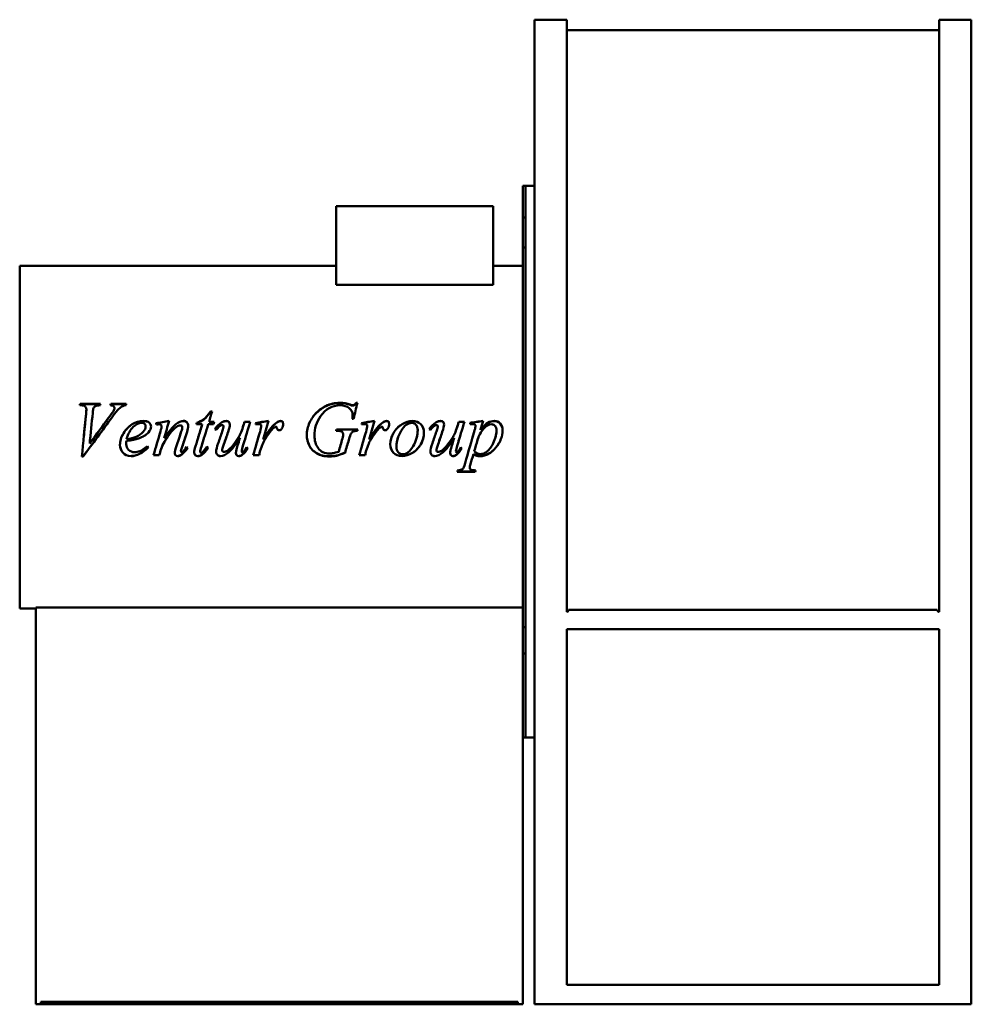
# Model space of a CAD drawing. Header units: millimetres. Extents: x 471 to 1209, y 212 to 976.
import ezdxf

# ---------------------------------------------------------------- set-up
doc = ezdxf.new("R2010")
doc.units = ezdxf.units.MM
doc.header["$LTSCALE"] = 4
doc.layers.add('Widoczne (ISO)', color=7, linetype='Continuous', lineweight=50)

msp = doc.modelspace()

# ---------------------------------------------------------------- linework, layer by layer
at = {"layer": 'Widoczne (ISO)'}
for p, q in [((870.25, 976), (895.25, 976)), ((870.25, 976), (870.25, 212)), ((895.25, 516.5), (895.25, 976)), ((1209.25, 976), (1184.25, 976)), ((1184.25, 976), (1184.25, 516.5)), ((1209.25, 976), (1209.25, 212)), ((1184.25, 967.78), (895.25, 967.78)), ((861.25, 847), (861.25, 822.53)), ((863.25, 847), (861.25, 847)), ((863.25, 822.53), (863.25, 847)), ((870.25, 847), (863.25, 847)), ((716.25, 831.31), (838.25, 831.31)), ((716.25, 831.31), (716.25, 770.19)), ((838.25, 831.31), (838.25, 770.19)), ((861.25, 799.31), (861.25, 822.53)), ((863.25, 822.53), (861.25, 822.53)), ((863.25, 822.53), (863.25, 799.31)), ((861.25, 799.31), (861.25, 504.69)), ((863.25, 799.31), (861.25, 799.31)), ((863.25, 799.31), (863.25, 504.69)), ((470.75, 785), (470.75, 519)), ((470.75, 785), (716.25, 785)), ((838.25, 785), (861.25, 785)), ((838.25, 770.19), (716.25, 770.19)), ((518.4, 676.77), (517.32, 676.77)), ((517.62, 677.83), (533.43, 677.83)), ((517.62, 677.64), (517.62, 677.83)), ((517.62, 677.64), (533.37, 677.64)), ((522.49, 673.55), (522.49, 673.72)), ((541.47, 677.83), (553.47, 677.83)), ((541.47, 677.64), (541.47, 677.83)), ((541.47, 677.64), (553.41, 677.64)), ((543.89, 672.98), (543.89, 673.14)), ((544.32, 674.54), (544.32, 674.71)), ((727.13, 677.13), (727.13, 677.32)), ((731.77, 678.73), (732.85, 678.73)), ((731.77, 678.53), (731.77, 678.73)), ((731.77, 678.53), (732.8, 678.53)), ((618.76, 671.97), (620.07, 671.97)), ((618.76, 671.82), (618.76, 671.97)), ((618.76, 671.82), (620.02, 671.82)), ((729.87, 666.27), (728.79, 666.27)), ((729.06, 669.38), (729.06, 669.51)), ((568.5, 660.38), (568.5, 660.44)), ((580.92, 660.41), (580.92, 660.47)), ((596.9, 659.83), (596.9, 659.89)), ((612.36, 662.1), (607.85, 662.1)), ((608.14, 663.19), (608.14, 663.28)), ((612.36, 662.03), (612.36, 662.1)), ((621.28, 662.1), (617.09, 662.1)), ((617.68, 663.99), (621.77, 663.99)), ((617.68, 663.9), (617.68, 663.99)), ((617.68, 663.9), (621.74, 663.9)), ((627.39, 663.32), (627.39, 663.41)), ((628.99, 660.54), (628.99, 660.61)), ((644.51, 661.48), (644.51, 661.55)), ((645.2, 663.99), (649.68, 663.99)), ((645.2, 663.9), (645.2, 663.99)), ((645.2, 663.9), (649.65, 663.9)), ((658.21, 660.8), (658.21, 660.87)), ((716.57, 658.09), (733.17, 658.09)), ((716.57, 658.05), (716.57, 658.09)), ((716.57, 658.05), (733.16, 658.05)), ((740.46, 660.8), (740.46, 660.87)), ((793.63, 663.32), (793.63, 663.41)), ((795.23, 660.54), (795.23, 660.61)), ((810.75, 661.48), (810.75, 661.55)), ((811.44, 663.99), (815.92, 663.99)), ((811.44, 663.9), (811.44, 663.99)), ((811.44, 663.9), (815.89, 663.9)), ((820.23, 663.18), (820.23, 662.04)), ((824.48, 660.51), (824.48, 660.57)), ((828.34, 657.85), (828.34, 657.9)), ((561.05, 652.28), (561.05, 652.28)), ((563.01, 651.04), (563.01, 651.04)), ((579.97, 656.46), (579.97, 656.49)), ((582.91, 651.4), (582.91, 651.4)), ((641.74, 651.63), (641.74, 651.62)), ((717.06, 656.95), (716.25, 656.95)), ((726.18, 650.07), (726.18, 650.06)), ((807.98, 651.63), (807.98, 651.62)), ((826.05, 649.94), (826.05, 649.92)), ((525.07, 647.15), (525.07, 647.16)), ((553.4, 646.73), (553.4, 646.69)), ((553.57, 649.16), (553.57, 649.14)), ((580.49, 642.94), (580.49, 642.87)), ((611.74, 644.82), (611.74, 644.77)), ((627.91, 641.94), (627.91, 641.86)), ((657.45, 641.81), (657.45, 641.73)), ((658.86, 645.79), (658.86, 645.74)), ((739.71, 641.81), (739.71, 641.73)), ((741.11, 645.79), (741.11, 645.74)), ((794.15, 641.94), (794.15, 641.86)), ((520.04, 637.11), (518.96, 637.11)), ((520.04, 637.22), (518.97, 637.22)), ((520.04, 637.22), (520.04, 637.11)), ((579.06, 638.02), (574.64, 638.02)), ((579.06, 638.13), (574.67, 638.13)), ((579.06, 638.13), (579.06, 638.02)), ((595.89, 641.36), (595.89, 641.28)), ((610.75, 641), (610.75, 640.92)), ((612.13, 638.48), (612.13, 638.38)), ((643.08, 641.23), (643.08, 641.15)), ((643.5, 638.45), (643.5, 638.35)), ((656.51, 638.02), (652, 638.02)), ((656.51, 638.13), (652.03, 638.13)), ((656.51, 638.13), (656.51, 638.02)), ((723.24, 640.06), (723.24, 639.97)), ((738.76, 638.02), (734.25, 638.02)), ((738.76, 638.13), (734.28, 638.13)), ((738.76, 638.13), (738.76, 638.02)), ((809.32, 641.23), (809.32, 641.15)), ((809.74, 638.45), (809.74, 638.35)), ((822.85, 638.87), (822.85, 638.77)), ((823.53, 641.2), (823.53, 641.11)), ((820, 628.53), (820, 628.35)), ((824.22, 625.27), (810.33, 625.27)), ((824.22, 625.47), (810.39, 625.47)), ((824.22, 625.47), (824.22, 625.27)), ((861.25, 520), (483.25, 520)), ((483.25, 212), (483.25, 520)), ((470.75, 519), (483.25, 519)), ((1182.75, 518), (896.75, 518)), ((861.25, 484.31), (861.25, 504.69)), ((861.25, 504.69), (863.25, 504.69)), ((863.25, 504.69), (863.25, 484.31)), ((895.25, 503), (1184.25, 503)), ((895.25, 227), (895.25, 503)), ((1184.25, 503), (1184.25, 227)), ((861.25, 484.31), (861.25, 419)), ((863.25, 484.31), (861.25, 484.31)), ((863.25, 484.31), (863.25, 419)), ((863.25, 419), (861.25, 419)), ((861.25, 212), (861.25, 419)), ((863.25, 419), (870.25, 419)), ((1184.25, 227), (895.25, 227)), ((487.25, 214), (487.25, 212)), ((487.25, 214), (857.25, 214)), ((857.25, 212), (857.25, 214)), ((483.25, 212), (487.25, 212)), ((487.25, 212), (857.25, 212)), ((857.25, 212), (861.25, 212)), ((1209.25, 212), (870.25, 212))]:
    msp.add_line(p, q, dxfattribs=at)
for centre, start, end in [((895.25, 518), 270, 0), ((1184.25, 518), 180, 270)]:
    msp.add_arc(centre, 1.5, start, end, dxfattribs=at)
for points in [[(517.32, 676.77), (517.42, 677.13), (517.52, 677.48), (517.62, 677.83)], [(517.38, 676.77), (517.46, 677.06), (517.54, 677.35), (517.62, 677.64)], [(522.26, 670.32), (522.41, 672.01), (522.49, 673.14), (522.49, 673.72)], [(522.26, 670.19), (522.41, 671.86), (522.49, 672.98), (522.49, 673.55)], [(528.04, 674.55), (527.85, 674.12), (527.65, 672.91), (527.45, 670.91)], [(533.43, 677.83), (533.33, 677.48), (533.22, 677.13), (533.11, 676.77)], [(540.69, 668.38), (542.39, 670.67), (543.46, 672.25), (543.89, 673.14)], [(540.69, 668.26), (542.39, 670.53), (543.46, 672.1), (543.89, 672.98)], [(541.11, 676.77), (541.23, 677.13), (541.35, 677.48), (541.47, 677.83)], [(541.18, 676.77), (541.28, 677.06), (541.37, 677.35), (541.47, 677.64)], [(543.89, 673.14), (544.18, 673.74), (544.32, 674.26), (544.32, 674.71)], [(543.89, 672.98), (544.18, 673.57), (544.32, 674.1), (544.32, 674.54)], [(553.17, 676.77), (552.21, 676.69), (551.45, 676.51), (550.89, 676.23)], [(553.47, 677.83), (553.37, 677.48), (553.27, 677.13), (553.17, 676.77)], [(719.35, 676.77), (713.16, 676.77), (708.11, 673.97), (704.19, 668.28)], [(708.27, 676.23), (711.8, 677.9), (715.49, 678.73), (719.35, 678.73)], [(708.27, 676.04), (711.8, 677.7), (715.49, 678.53), (719.35, 678.53)], [(719.35, 678.73), (722.2, 678.73), (724.8, 678.26), (727.13, 677.32)], [(719.35, 678.53), (722.2, 678.53), (724.8, 678.06), (727.13, 677.13)], [(727.13, 677.32), (728.06, 676.95), (728.75, 676.77), (729.19, 676.77)], [(727.13, 677.13), (728.06, 676.77), (728.75, 676.59), (729.19, 676.59)], [(732.85, 678.73), (731.86, 674.61), (730.86, 670.45), (729.87, 666.27)], [(518.96, 637.11), (520.06, 648.14), (521.16, 659.33), (522.26, 670.32)], [(542.55, 667.67), (535.05, 657.53), (527.54, 647.26), (520.04, 637.11)], [(520.44, 652), (521.04, 658.08), (521.65, 664.16), (522.26, 670.19)], [(527.45, 670.91), (526.66, 663.04), (525.86, 655.06), (525.07, 647.12)], [(525.07, 647.12), (530.28, 654.21), (535.48, 661.33), (540.69, 668.38)], [(528.65, 652), (532.66, 657.43), (536.68, 662.87), (540.69, 668.26)], [(620.07, 671.97), (619.27, 669.32), (618.48, 666.66), (617.68, 663.99)], [(704.19, 668.28), (701.07, 663.79), (699.51, 658.72), (699.51, 653.09)], [(728.79, 666.27), (728.97, 667.74), (729.06, 668.82), (729.06, 669.51)], [(728.81, 666.27), (728.97, 667.68), (729.06, 668.71), (729.06, 669.38)], [(572.68, 660.41), (572.68, 658.78), (572.02, 657.22), (570.69, 655.74)], [(576.57, 662.85), (579.96, 663.46), (583.35, 664.07), (586.74, 664.68)], [(576.83, 661.78), (576.75, 662.14), (576.66, 662.5), (576.57, 662.85)], [(576.59, 662.78), (579.96, 663.38), (583.33, 663.98), (586.71, 664.58)], [(577.91, 661.94), (577.55, 661.89), (577.19, 661.83), (576.83, 661.78)], [(579.12, 662.07), (578.9, 662.07), (578.5, 662.03), (577.91, 661.94)], [(579.97, 656.49), (580.6, 658.69), (580.92, 660.02), (580.92, 660.47)], [(579.97, 656.46), (580.6, 658.64), (580.92, 659.96), (580.92, 660.41)], [(586.74, 664.68), (585.46, 660.26), (584.19, 655.83), (582.91, 651.4)], [(595.46, 661.22), (594.87, 661.22), (594.15, 660.99), (593.3, 660.51)], [(596.15, 656.46), (596.65, 657.94), (596.9, 659.08), (596.9, 659.89)], [(596.15, 656.43), (596.65, 657.9), (596.9, 659.03), (596.9, 659.83)], [(601.6, 660.83), (601.6, 659.66), (601.29, 658.1), (600.66, 656.17)], [(607.19, 645.06), (608.91, 650.74), (610.64, 656.43), (612.36, 662.1)], [(607.85, 662.1), (607.94, 662.5), (608.04, 662.89), (608.14, 663.28)], [(607.87, 662.1), (607.96, 662.47), (608.05, 662.83), (608.14, 663.19)], [(609.29, 652), (610.32, 655.35), (611.34, 658.69), (612.36, 662.03)], [(617.09, 662.1), (615.31, 656.34), (613.52, 650.54), (611.74, 644.77)], [(621.77, 663.99), (621.6, 663.36), (621.44, 662.73), (621.28, 662.1)], [(622.29, 658.39), (623.9, 660.67), (625.6, 662.34), (627.39, 663.41)], [(623.21, 657.73), (622.9, 657.95), (622.6, 658.17), (622.29, 658.39)], [(622.31, 658.37), (623.92, 660.62), (625.61, 662.27), (627.39, 663.32)], [(627.39, 663.41), (628.76, 664.25), (630.03, 664.68), (631.18, 664.68)], [(627.39, 663.32), (628.76, 664.16), (630.03, 664.58), (631.18, 664.58)], [(627.88, 656.53), (628.62, 658.7), (628.99, 660.06), (628.99, 660.61)], [(627.88, 656.49), (628.62, 658.65), (628.99, 660), (628.99, 660.54)], [(633.86, 661.75), (633.86, 660.68), (633.4, 658.8), (632.49, 656.1)], [(649.68, 663.99), (647.88, 658.07), (646.08, 652.11), (644.28, 646.17)], [(644.51, 661.55), (644.74, 662.37), (644.97, 663.18), (645.2, 663.99)], [(644.51, 661.48), (644.74, 662.29), (644.97, 663.1), (645.2, 663.9)], [(653.73, 663.05), (657.09, 663.59), (660.46, 664.13), (663.83, 664.68)], [(654.12, 661.97), (653.99, 662.33), (653.86, 662.69), (653.73, 663.05)], [(653.76, 662.97), (657.1, 663.51), (660.45, 664.04), (663.8, 664.58)], [(656.28, 662.23), (655.89, 662.23), (655.17, 662.15), (654.12, 661.97)], [(657.78, 661.78), (657.39, 662.08), (656.89, 662.23), (656.28, 662.23)], [(657.26, 656.33), (657.89, 658.46), (658.21, 659.97), (658.21, 660.87)], [(657.26, 656.3), (657.89, 658.41), (658.21, 659.91), (658.21, 660.8)], [(658.21, 660.87), (658.21, 661.24), (658.06, 661.54), (657.78, 661.78)], [(663.83, 664.68), (662.45, 659.92), (661.08, 655.13), (659.71, 650.35)], [(659.71, 650.35), (663.19, 656.23), (666.34, 660.35), (669.15, 662.69)], [(660.71, 652), (663.8, 656.97), (666.61, 660.51), (669.15, 662.61)], [(666.31, 657.64), (664.68, 655.72), (662.9, 653.23), (660.98, 650.15)], [(668.63, 659.95), (668.11, 659.67), (667.33, 658.9), (666.31, 657.64)], [(669.58, 660.18), (669.23, 660.18), (668.91, 660.11), (668.63, 659.95)], [(669.15, 662.69), (670.77, 664.02), (672.07, 664.68), (673.08, 664.68)], [(669.15, 662.61), (670.77, 663.93), (672.07, 664.58), (673.08, 664.58)], [(670.13, 659.95), (669.98, 660.11), (669.8, 660.18), (669.58, 660.18)], [(670.4, 659.2), (670.35, 659.57), (670.26, 659.82), (670.13, 659.95)], [(674.19, 658.75), (673.73, 657.85), (673.05, 657.41), (672.16, 657.41)], [(675.2, 662.43), (675.2, 661.15), (674.86, 659.92), (674.19, 658.75)], [(716.25, 656.95), (716.35, 657.33), (716.46, 657.71), (716.57, 658.09)], [(716.26, 656.95), (716.36, 657.32), (716.47, 657.68), (716.57, 658.05)], [(733.17, 658.09), (733.08, 657.71), (732.98, 657.33), (732.88, 656.95)], [(735.98, 663.05), (739.35, 663.59), (742.72, 664.13), (746.08, 664.68)], [(736.38, 661.97), (736.25, 662.33), (736.11, 662.69), (735.98, 663.05)], [(736.01, 662.97), (739.36, 663.51), (742.71, 664.04), (746.05, 664.58)], [(738.53, 662.23), (738.14, 662.23), (737.42, 662.15), (736.38, 661.97)], [(740.04, 661.78), (739.64, 662.08), (739.14, 662.23), (738.53, 662.23)], [(739.51, 656.33), (740.14, 658.46), (740.46, 659.97), (740.46, 660.87)], [(739.51, 656.3), (740.14, 658.41), (740.46, 659.91), (740.46, 660.8)], [(740.46, 660.87), (740.46, 661.24), (740.32, 661.54), (740.04, 661.78)], [(746.08, 664.68), (744.71, 659.92), (743.34, 655.13), (741.96, 650.35)], [(741.96, 650.35), (745.45, 656.23), (748.6, 660.35), (751.41, 662.69)], [(742.96, 652), (746.05, 656.97), (748.87, 660.51), (751.41, 662.61)], [(748.57, 657.64), (746.93, 655.72), (745.16, 653.23), (743.24, 650.15)], [(750.89, 659.95), (750.36, 659.67), (749.59, 658.9), (748.57, 657.64)], [(751.83, 660.18), (751.48, 660.18), (751.17, 660.11), (750.89, 659.95)], [(751.41, 662.69), (753.02, 664.02), (754.33, 664.68), (755.33, 664.68)], [(751.41, 662.61), (753.02, 663.93), (754.33, 664.58), (755.33, 664.58)], [(752.39, 659.95), (752.24, 660.11), (752.05, 660.18), (751.83, 660.18)], [(752.65, 659.2), (752.61, 659.57), (752.52, 659.82), (752.39, 659.95)], [(756.44, 658.75), (755.98, 657.85), (755.31, 657.41), (754.42, 657.41)], [(757.45, 662.43), (757.45, 661.15), (757.12, 659.92), (756.44, 658.75)], [(778.95, 652), (779.41, 653.81), (779.64, 655.63), (779.64, 657.46)], [(779.64, 657.46), (779.64, 657.47), (779.64, 657.47), (779.64, 657.48)], [(788.53, 658.39), (790.14, 660.67), (791.84, 662.34), (793.63, 663.41)], [(789.45, 657.73), (789.14, 657.95), (788.84, 658.17), (788.53, 658.39)], [(788.56, 658.37), (790.16, 660.62), (791.85, 662.27), (793.63, 663.32)], [(793.63, 663.41), (795, 664.25), (796.27, 664.68), (797.42, 664.68)], [(793.63, 663.32), (795, 664.16), (796.27, 664.58), (797.42, 664.58)], [(794.12, 656.53), (794.86, 658.7), (795.23, 660.06), (795.23, 660.61)], [(794.12, 656.49), (794.86, 658.65), (795.23, 660), (795.23, 660.54)], [(800.1, 661.75), (800.1, 660.68), (799.64, 658.8), (798.73, 656.1)], [(815.92, 663.99), (814.12, 658.07), (812.32, 652.11), (810.53, 646.17)], [(810.75, 661.55), (810.98, 662.37), (811.21, 663.18), (811.44, 663.99)], [(810.75, 661.48), (810.98, 662.29), (811.21, 663.1), (811.44, 663.9)], [(816.34, 631.77), (818.83, 640.28), (821.31, 648.93), (823.79, 657.54)], [(820.23, 663.18), (823.59, 663.68), (826.94, 664.18), (830.3, 664.68)], [(820.23, 663.1), (823.58, 663.59), (826.92, 664.08), (830.27, 664.58)], [(822.62, 662.23), (822.05, 662.23), (821.26, 662.17), (820.23, 662.04)], [(822.2, 652), (822.73, 653.83), (823.26, 655.67), (823.79, 657.5)], [(823.79, 657.54), (824.25, 659.17), (824.48, 660.18), (824.48, 660.57)], [(823.79, 657.5), (824.25, 659.12), (824.48, 660.12), (824.48, 660.51)], [(830.3, 664.68), (829.64, 662.42), (828.99, 660.16), (828.34, 657.9)], [(839.95, 652), (840.47, 653.75), (840.72, 655.49), (840.72, 657.2)], [(840.72, 657.2), (840.72, 657.21), (840.72, 657.22), (840.72, 657.22)], [(531.01, 652), (527.35, 647.06), (523.69, 642.13), (520.04, 637.22)], [(525.56, 652), (525.39, 650.38), (525.23, 648.77), (525.07, 647.15)], [(563.01, 651.04), (560.77, 650.23), (557.62, 649.6), (553.57, 649.14)], [(563.01, 651.04), (560.77, 650.24), (557.62, 649.62), (553.57, 649.16)], [(553.76, 650.58), (556.75, 650.91), (559.18, 651.47), (561.05, 652.28)], [(554.17, 652), (554.03, 651.54), (553.89, 651.07), (553.76, 650.59)], [(553.76, 650.59), (553.76, 650.59), (553.76, 650.59), (553.76, 650.59)], [(560.36, 652), (560.59, 652.09), (560.83, 652.18), (561.05, 652.28)], [(570.69, 655.74), (568.95, 653.8), (566.39, 652.23), (563.01, 651.04)], [(565.38, 652), (564.64, 651.66), (563.85, 651.34), (563.01, 651.04)], [(574.64, 638.02), (576.42, 644.15), (578.19, 650.33), (579.97, 656.49)], [(578.68, 652), (579.11, 653.49), (579.54, 654.97), (579.97, 656.46)], [(583.09, 652), (583.03, 651.8), (582.97, 651.6), (582.91, 651.4)], [(582.91, 651.4), (582.91, 651.4), (582.91, 651.4), (582.91, 651.4)], [(585.32, 652), (584.57, 650.89), (583.8, 649.68), (583.01, 648.38)], [(592.23, 644.6), (593.53, 648.55), (594.84, 652.51), (596.15, 656.46)], [(594.67, 652), (595.16, 653.48), (595.66, 654.95), (596.15, 656.43)], [(600.66, 656.17), (599.3, 652.06), (597.93, 647.95), (596.57, 643.85)], [(599.28, 652), (598.37, 649.3), (597.47, 646.61), (596.57, 643.91)], [(613.97, 652), (613.23, 649.61), (612.48, 647.21), (611.74, 644.82)], [(624.81, 647.41), (625.83, 650.45), (626.86, 653.49), (627.88, 656.53)], [(626.35, 652), (626.86, 653.5), (627.37, 654.99), (627.88, 656.49)], [(632.49, 656.1), (631.41, 652.96), (630.33, 649.83), (629.25, 646.69)], [(631.08, 652), (630.47, 650.24), (629.86, 648.49), (629.25, 646.73)], [(638.96, 642.29), (639.28, 643.63), (640.21, 646.74), (641.74, 651.62)], [(646.05, 652), (645.46, 650.07), (644.87, 648.14), (644.28, 646.21)], [(652, 638.02), (653.75, 644.1), (655.5, 650.22), (657.26, 656.33)], [(656.02, 652), (656.43, 653.43), (656.84, 654.87), (657.26, 656.3)], [(660.98, 650.17), (660.16, 648.87), (659.45, 647.41), (658.86, 645.79)], [(660.98, 650.15), (660.16, 648.85), (659.45, 647.38), (658.86, 645.74)], [(660.18, 652), (660.02, 651.45), (659.87, 650.91), (659.71, 650.36)], [(659.71, 650.36), (659.71, 650.37), (659.71, 650.37), (659.72, 650.37)], [(662.16, 652), (661.78, 651.41), (661.38, 650.8), (660.98, 650.17)], [(699.51, 653.09), (699.51, 652.72), (699.52, 652.36), (699.54, 652)], [(721.08, 656.1), (720.25, 656.67), (718.91, 656.95), (717.06, 656.95)], [(718.3, 640.79), (719.27, 644.21), (720.24, 647.64), (721.21, 651.07)], [(721.83, 654.47), (721.83, 655.19), (721.58, 655.73), (721.08, 656.1)], [(721.21, 651.07), (721.63, 652.48), (721.83, 653.62), (721.83, 654.47)], [(721.46, 652), (721.71, 652.98), (721.83, 653.8), (721.83, 654.45)], [(721.83, 654.45), (721.83, 654.45), (721.83, 654.45), (721.83, 654.46)], [(726.18, 650.07), (725.2, 646.73), (724.22, 643.39), (723.24, 640.06)], [(726.18, 650.06), (725.2, 646.69), (724.22, 643.33), (723.24, 639.97)], [(727.78, 654.7), (727.45, 654.17), (726.92, 652.63), (726.18, 650.06)], [(726.76, 652), (726.58, 651.44), (726.39, 650.8), (726.18, 650.07)], [(734.25, 638.02), (736.01, 644.1), (737.76, 650.22), (739.51, 656.33)], [(738.27, 652), (738.68, 653.43), (739.1, 654.87), (739.51, 656.3)], [(743.24, 650.17), (742.41, 648.87), (741.7, 647.41), (741.11, 645.79)], [(743.24, 650.15), (742.41, 648.85), (741.7, 647.38), (741.11, 645.74)], [(742.44, 652), (742.28, 651.45), (742.12, 650.91), (741.96, 650.36)], [(741.96, 650.36), (741.97, 650.37), (741.97, 650.37), (741.97, 650.37)], [(744.42, 652), (744.03, 651.41), (743.64, 650.8), (743.24, 650.17)], [(764.46, 652), (763.58, 649.55), (763.14, 647.11), (763.14, 644.69)], [(791.05, 647.41), (792.07, 650.45), (793.1, 653.49), (794.12, 656.53)], [(792.6, 652), (793.1, 653.5), (793.61, 654.99), (794.12, 656.49)], [(798.73, 656.1), (797.65, 652.96), (796.57, 649.83), (795.49, 646.69)], [(797.32, 652), (796.71, 650.24), (796.1, 648.49), (795.49, 646.73)], [(805.2, 642.29), (805.53, 643.63), (806.45, 646.74), (807.98, 651.62)], [(812.29, 652), (811.7, 650.07), (811.11, 648.14), (810.53, 646.21)], [(826.05, 649.94), (825.21, 647.02), (824.37, 644.1), (823.53, 641.2)], [(826.05, 649.92), (825.21, 646.98), (824.37, 644.04), (823.53, 641.11)], [(826.76, 652), (826.49, 651.33), (826.26, 650.65), (826.05, 649.94)], [(553.57, 649.16), (553.46, 648.19), (553.4, 647.38), (553.4, 646.73)], [(553.57, 649.14), (553.46, 648.16), (553.4, 647.34), (553.4, 646.69)], [(570.59, 644.24), (565.93, 639.63), (561.48, 637.34), (557.26, 637.34)], [(570, 645.09), (570.2, 644.81), (570.4, 644.53), (570.59, 644.24)], [(580.49, 642.94), (580.01, 641.33), (579.53, 639.73), (579.06, 638.13)], [(580.49, 642.87), (580.01, 641.25), (579.53, 639.64), (579.06, 638.02)], [(583.01, 648.38), (582.01, 646.72), (581.17, 644.9), (580.49, 642.94)], [(583.01, 648.36), (582.01, 646.68), (581.17, 644.85), (580.49, 642.87)], [(591.08, 639.75), (591.08, 640.7), (591.46, 642.32), (592.23, 644.6)], [(596.57, 643.91), (596.11, 642.51), (595.89, 641.66), (595.89, 641.36)], [(596.57, 643.85), (596.11, 642.44), (595.89, 641.58), (595.89, 641.28)], [(601.18, 643.9), (599.45, 641.38), (597.82, 639.6), (596.28, 638.55)], [(601.21, 643.88), (599.47, 641.32), (597.82, 639.51), (596.28, 638.45)], [(597.29, 640.69), (598.21, 641.49), (599.21, 642.74), (600.3, 644.44)], [(600.3, 644.44), (600.6, 644.25), (600.91, 644.07), (601.21, 643.88)], [(606.18, 640.2), (606.18, 641.27), (606.52, 642.88), (607.19, 645.06)], [(611.74, 644.82), (611.08, 642.85), (610.75, 641.58), (610.75, 641)], [(611.74, 644.77), (611.08, 642.79), (610.75, 641.5), (610.75, 640.92)], [(616.97, 643.84), (615.28, 641.27), (613.67, 639.49), (612.13, 638.48)], [(617, 643.82), (615.3, 641.21), (613.67, 639.4), (612.13, 638.38)], [(613.21, 640.92), (613.62, 641.31), (614.56, 642.51), (616.02, 644.54)], [(616.02, 644.54), (616.34, 644.3), (616.67, 644.06), (617, 643.82)], [(623.24, 640.63), (623.24, 642.1), (623.76, 644.36), (624.81, 647.41)], [(629.25, 646.73), (628.36, 644.2), (627.91, 642.61), (627.91, 641.94)], [(629.25, 646.69), (628.36, 644.14), (627.91, 642.54), (627.91, 641.86)], [(638.57, 639.65), (638.57, 640.32), (638.7, 641.2), (638.96, 642.29)], [(644.28, 646.21), (643.48, 643.58), (643.08, 641.92), (643.08, 641.23)], [(644.28, 646.17), (643.48, 643.51), (643.08, 641.84), (643.08, 641.15)], [(647.66, 643.54), (646.31, 641.19), (644.93, 639.5), (643.5, 638.45)], [(647.68, 643.53), (646.33, 641.13), (644.94, 639.41), (643.5, 638.35)], [(646.8, 644.21), (647.09, 643.98), (647.39, 643.75), (647.68, 643.53)], [(657.45, 641.81), (657.14, 640.58), (656.82, 639.35), (656.51, 638.13)], [(658.86, 645.79), (658.03, 643.59), (657.56, 642.26), (657.45, 641.81)], [(658.86, 645.74), (658.03, 643.52), (657.56, 642.19), (657.45, 641.73)], [(739.71, 641.81), (739.39, 640.58), (739.08, 639.35), (738.76, 638.13)], [(741.11, 645.79), (740.29, 643.59), (739.82, 642.26), (739.71, 641.81)], [(741.11, 645.74), (740.29, 643.52), (739.82, 642.19), (739.71, 641.73)], [(763.14, 644.69), (763.14, 644.68), (763.14, 644.67), (763.14, 644.67)], [(789.48, 640.63), (789.48, 642.1), (790, 644.36), (791.05, 647.41)], [(795.49, 646.73), (794.6, 644.2), (794.15, 642.61), (794.15, 641.94)], [(795.49, 646.69), (794.6, 644.14), (794.15, 642.54), (794.15, 641.86)], [(804.81, 639.65), (804.81, 640.32), (804.94, 641.2), (805.2, 642.29)], [(810.53, 646.21), (809.72, 643.58), (809.32, 641.92), (809.32, 641.23)], [(810.53, 646.17), (809.72, 643.51), (809.32, 641.84), (809.32, 641.15)], [(813.9, 643.54), (812.56, 641.19), (811.17, 639.5), (809.74, 638.45)], [(813.92, 643.53), (812.57, 641.13), (811.18, 639.41), (809.74, 638.35)], [(813.04, 644.21), (813.34, 643.98), (813.63, 643.75), (813.92, 643.53)], [(596.28, 638.55), (595.19, 637.82), (594.22, 637.45), (593.37, 637.45)], [(596.28, 638.45), (595.19, 637.71), (594.22, 637.34), (593.37, 637.34)], [(596.54, 640.33), (596.74, 640.33), (596.99, 640.45), (597.29, 640.69)], [(612.13, 638.48), (611.1, 637.79), (610.06, 637.45), (608.99, 637.45)], [(612.13, 638.38), (611.1, 637.69), (610.06, 637.34), (608.99, 637.34)], [(611.47, 639.94), (611.91, 639.94), (612.49, 640.27), (613.21, 640.92)], [(643.5, 638.45), (642.56, 637.78), (641.65, 637.45), (640.75, 637.45)], [(643.5, 638.35), (642.56, 637.68), (641.65, 637.34), (640.75, 637.34)], [(657.45, 641.73), (657.14, 640.49), (656.82, 639.26), (656.51, 638.02)], [(739.71, 641.73), (739.39, 640.49), (739.08, 639.26), (738.76, 638.02)], [(809.74, 638.45), (808.81, 637.78), (807.89, 637.45), (807, 637.45)], [(809.74, 638.35), (808.81, 637.68), (807.89, 637.34), (807, 637.34)], [(822.85, 638.87), (822.12, 636.36), (821.39, 633.86), (820.66, 631.38)], [(822.85, 638.77), (822.12, 636.24), (821.39, 633.73), (820.66, 631.22)], [(823.53, 641.11), (824.75, 639.68), (826.41, 638.97), (828.5, 638.97)], [(820.66, 631.38), (820.22, 629.92), (820, 628.98), (820, 628.53)], [(820.66, 631.22), (820.22, 629.76), (820, 628.8), (820, 628.35)], [(810.33, 625.27), (810.43, 625.62), (810.53, 625.98), (810.62, 626.33)], [(824.51, 626.33), (824.42, 625.98), (824.32, 625.62), (824.22, 625.27)], [(824.46, 626.33), (824.38, 626.04), (824.3, 625.76), (824.22, 625.47)]]:
    msp.add_open_spline(points, degree=3, dxfattribs=at)
for points, knots in [([(522.49, 673.72), (522.49, 674.6), (522.16, 675.33), (521.51, 675.91), (520.85, 676.48), (519.82, 676.77), (518.4, 676.77)], [0, 0, 0, 0, 1, 1, 1, 2, 2, 2, 2]), ([(533.11, 676.77), (531.39, 676.75), (530.21, 676.57), (529.58, 676.24), (528.95, 675.91), (528.43, 675.35), (528.04, 674.55)], [0, 0, 0, 0, 1, 1, 1, 2, 2, 2, 2]), ([(544.32, 674.71), (544.32, 675.23), (544.09, 675.68), (543.65, 676.07), (543.2, 676.45), (542.36, 676.69), (541.11, 676.77)], [0, 0, 0, 0, 1, 1, 1, 2, 2, 2, 2]), ([(550.89, 676.23), (549.8, 675.71), (548.72, 674.95), (547.65, 673.93), (546.58, 672.9), (544.88, 670.82), (542.55, 667.67)], [0, 0, 0, 0, 1, 1, 1, 2, 2, 2, 2]), ([(693.57, 653.49), (693.57, 656.95), (694.29, 660.24), (695.74, 663.34), (697.19, 666.45), (699, 669.06), (701.18, 671.2), (703.36, 673.33), (705.72, 675.01), (708.27, 676.23)], [0, 0, 0, 0, 1, 1, 1, 2, 2, 2, 3, 3, 3, 3]), ([(693.57, 653.49), (693.57, 656.92), (694.29, 660.18), (695.74, 663.26), (697.19, 666.34), (699, 668.93), (701.18, 671.05), (703.36, 673.17), (705.72, 674.83), (708.27, 676.04)], [0.001084, 0.001084, 0.001084, 0.001084, 1, 1, 1, 2, 2, 2, 3, 3, 3, 3]), ([(729.06, 669.51), (729.06, 671.44), (728.19, 673.13), (726.47, 674.59), (724.75, 676.05), (722.38, 676.77), (719.35, 676.77)], [0, 0, 0, 0, 1, 1, 1, 2, 2, 2, 2]), ([(729.19, 676.77), (729.67, 676.77), (730.08, 676.89), (730.43, 677.11), (730.78, 677.33), (731.22, 677.87), (731.77, 678.73)], [0, 0, 0, 0, 1, 1, 1, 2, 2, 2, 2]), ([(729.19, 676.59), (729.67, 676.59), (730.08, 676.7), (730.43, 676.92), (730.78, 677.14), (731.22, 677.68), (731.77, 678.53)], [0, 0, 0, 0, 1, 1, 1, 2, 2, 2, 2]), ([(608.14, 663.28), (610.32, 663.86), (612.16, 664.74), (613.66, 665.91), (615.17, 667.08), (616.87, 669.11), (618.76, 671.97)], [0, 0, 0, 0, 1, 1, 1, 2, 2, 2, 2]), ([(608.14, 663.19), (610.32, 663.77), (612.16, 664.65), (613.66, 665.81), (615.17, 666.97), (616.87, 668.98), (618.76, 671.82)], [0, 0, 0, 0, 1, 1, 1, 2, 2, 2, 2]), ([(548.57, 646.01), (548.57, 648.94), (549.47, 651.95), (551.28, 655.01), (553.09, 658.07), (555.36, 660.44), (558.09, 662.14), (560.83, 663.83), (563.64, 664.68), (566.54, 664.68)], [0, 0, 0, 0, 1, 1, 1, 2, 2, 2, 3, 3, 3, 3]), ([(549.78, 652), (550.18, 652.99), (550.68, 653.98), (551.28, 654.98), (553.09, 658.02), (555.36, 660.38), (558.09, 662.06), (560.83, 663.74), (563.64, 664.58), (566.54, 664.58)], [0.670472, 0.670472, 0.670472, 0.670472, 1, 1, 1, 2, 2, 2, 3, 3, 3, 3]), ([(565.43, 663.21), (563.36, 663.21), (561.17, 662.15), (558.86, 660.02), (556.55, 657.89), (554.85, 654.74), (553.76, 650.58)], [0, 0, 0, 0, 1, 1, 1, 2, 2, 2, 2]), ([(561.05, 652.28), (563.53, 653.37), (565.4, 654.66), (566.64, 656.17), (567.88, 657.67), (568.5, 659.09), (568.5, 660.44)], [0, 0, 0, 0, 1, 1, 1, 2, 2, 2, 2]), ([(561.05, 652.28), (563.53, 653.36), (565.4, 654.64), (566.64, 656.13), (567.88, 657.63), (568.5, 659.04), (568.5, 660.38)], [0, 0, 0, 0, 1, 1, 1, 2, 2, 2, 2]), ([(568.5, 660.44), (568.5, 661.27), (568.23, 661.94), (567.7, 662.45), (567.17, 662.96), (566.41, 663.21), (565.43, 663.21)], [0, 0, 0, 0, 1, 1, 1, 2, 2, 2, 2]), ([(566.54, 664.68), (568.63, 664.68), (570.18, 664.25), (571.18, 663.41), (572.18, 662.56), (572.68, 661.56), (572.68, 660.41)], [0, 0, 0, 0, 1, 1, 1, 2, 2, 2, 2]), ([(566.54, 664.58), (568.63, 664.58), (570.18, 664.16), (571.18, 663.32), (572.17, 662.49), (572.67, 661.51), (572.68, 660.37)], [0, 0, 0, 0, 1, 1, 1, 1.991761, 1.991761, 1.991761, 1.991761]), ([(580.92, 660.47), (580.92, 660.89), (580.74, 661.26), (580.4, 661.58), (580.05, 661.91), (579.62, 662.07), (579.12, 662.07)], [0, 0, 0, 0, 1, 1, 1, 2, 2, 2, 2]), ([(582.91, 651.4), (586.83, 656.82), (589.84, 660.39), (591.93, 662.1), (594.02, 663.82), (596.04, 664.68), (597.98, 664.68)], [0, 0, 0, 0, 1, 1, 1, 2, 2, 2, 2]), ([(593.3, 660.51), (591.74, 659.64), (590.1, 658.19), (588.4, 656.15), (586.7, 654.11), (584.91, 651.51), (583.01, 648.36)], [0, 0, 0, 0, 1, 1, 1, 2, 2, 2, 2]), ([(583.35, 652), (587.06, 657.05), (589.92, 660.39), (591.93, 662.03), (594.02, 663.73), (596.04, 664.58), (597.98, 664.58)], [0.037632, 0.037632, 0.037632, 0.037632, 1, 1, 1, 2, 2, 2, 2]), ([(596.9, 659.89), (596.9, 660.28), (596.76, 660.6), (596.47, 660.85), (596.19, 661.1), (595.85, 661.22), (595.46, 661.22)], [0, 0, 0, 0, 1, 1, 1, 2, 2, 2, 2]), ([(597.98, 664.68), (599.02, 664.68), (599.89, 664.32), (600.58, 663.6), (601.26, 662.89), (601.6, 661.96), (601.6, 660.83)], [0, 0, 0, 0, 1, 1, 1, 2, 2, 2, 2]), ([(597.98, 664.58), (599.02, 664.58), (599.89, 664.23), (600.58, 663.52), (601.25, 662.81), (601.6, 661.91), (601.6, 660.8)], [0, 0, 0, 0, 1, 1, 1, 1.990568, 1.990568, 1.990568, 1.990568]), ([(628.04, 661.45), (627.54, 661.45), (627.05, 661.31), (626.56, 661.01), (626.07, 660.72), (624.95, 659.63), (623.21, 657.73)], [0, 0, 0, 0, 1, 1, 1, 2, 2, 2, 2]), ([(628.99, 660.61), (628.99, 660.82), (628.89, 661.02), (628.7, 661.19), (628.5, 661.37), (628.28, 661.45), (628.04, 661.45)], [0, 0, 0, 0, 1, 1, 1, 2, 2, 2, 2]), ([(629.32, 640.63), (629.99, 640.63), (630.87, 640.95), (631.96, 641.59), (633.05, 642.23), (634.5, 643.67), (636.31, 645.91), (638.12, 648.15), (639.61, 650.25), (640.79, 652.21), (641.96, 654.17), (643.21, 657.29), (644.51, 661.55)], [0, 0, 0, 0, 1, 1, 1, 2, 2, 2, 3, 3, 3, 4, 4, 4, 4]), ([(631.18, 664.68), (631.96, 664.68), (632.61, 664.4), (633.11, 663.85), (633.61, 663.29), (633.86, 662.59), (633.86, 661.75)], [0, 0, 0, 0, 1, 1, 1, 2, 2, 2, 2]), ([(631.18, 664.58), (631.96, 664.58), (632.61, 664.31), (633.11, 663.76), (633.6, 663.22), (633.85, 662.53), (633.86, 661.71)], [0, 0, 0, 0, 1, 1, 1, 1.985045, 1.985045, 1.985045, 1.985045]), ([(640.66, 652), (640.7, 652.07), (640.75, 652.14), (640.79, 652.21), (641.96, 654.16), (643.21, 657.25), (644.51, 661.48)], [2.963982, 2.963982, 2.963982, 2.963982, 3, 3, 3, 4, 4, 4, 4]), ([(672.16, 657.41), (671.7, 657.41), (671.32, 657.55), (671, 657.85), (670.68, 658.14), (670.48, 658.59), (670.4, 659.2)], [0, 0, 0, 0, 1, 1, 1, 2, 2, 2, 2]), ([(673.08, 664.68), (673.73, 664.68), (674.25, 664.49), (674.63, 664.11), (675.01, 663.73), (675.2, 663.17), (675.2, 662.43)], [0, 0, 0, 0, 1, 1, 1, 2, 2, 2, 2]), ([(673.08, 664.58), (673.73, 664.58), (674.25, 664.39), (674.63, 664.02), (675, 663.65), (675.19, 663.1), (675.2, 662.39)], [0, 0, 0, 0, 1, 1, 1, 1.984554, 1.984554, 1.984554, 1.984554]), ([(754.42, 657.41), (753.96, 657.41), (753.57, 657.55), (753.25, 657.85), (752.94, 658.14), (752.74, 658.59), (752.65, 659.2)], [0, 0, 0, 0, 1, 1, 1, 2, 2, 2, 2]), ([(755.33, 664.68), (755.98, 664.68), (756.5, 664.49), (756.88, 664.11), (757.26, 663.73), (757.45, 663.17), (757.45, 662.43)], [0, 0, 0, 0, 1, 1, 1, 2, 2, 2, 2]), ([(755.33, 664.58), (755.98, 664.58), (756.5, 664.39), (756.88, 664.02), (757.26, 663.65), (757.45, 663.1), (757.45, 662.39)], [0, 0, 0, 0, 1, 1, 1, 1.984554, 1.984554, 1.984554, 1.984554]), ([(758.3, 646.56), (758.3, 649.46), (759.14, 652.36), (760.8, 655.27), (762.47, 658.18), (764.69, 660.47), (767.47, 662.15), (770.25, 663.84), (772.93, 664.68), (775.53, 664.68)], [0, 0, 0, 0, 1, 1, 1, 2, 2, 2, 3, 3, 3, 3]), ([(759.28, 652), (759.67, 653.08), (760.18, 654.16), (760.8, 655.24), (762.47, 658.13), (764.69, 660.41), (767.47, 662.08), (770.25, 663.75), (772.93, 664.58), (775.53, 664.58)], [0.625205, 0.625205, 0.625205, 0.625205, 1, 1, 1, 2, 2, 2, 3, 3, 3, 3]), ([(774.81, 663.15), (771.91, 663.15), (769.24, 661.09), (766.8, 656.95), (764.36, 652.81), (763.14, 648.7), (763.14, 644.63)], [0, 0, 0, 0, 1, 1, 1, 2, 2, 2, 2]), ([(768.14, 638.8), (770.93, 638.8), (773.54, 640.85), (775.98, 644.96), (778.42, 649.07), (779.64, 653.26), (779.64, 657.5)], [0, 0, 0, 0, 1, 1, 1, 2, 2, 2, 2]), ([(779.64, 657.5), (779.64, 659.33), (779.2, 660.73), (778.3, 661.7), (777.41, 662.66), (776.25, 663.15), (774.81, 663.15)], [0, 0, 0, 0, 1, 1, 1, 2, 2, 2, 2]), ([(775.53, 664.68), (778.14, 664.68), (780.29, 663.83), (781.96, 662.12), (783.64, 660.42), (784.48, 658.2), (784.48, 655.48)], [0, 0, 0, 0, 1, 1, 1, 2, 2, 2, 2]), ([(775.53, 664.58), (778.14, 664.58), (780.29, 663.74), (781.96, 662.04), (783.64, 660.35), (784.48, 658.16), (784.48, 655.47)], [0, 0, 0, 0, 1, 1, 1, 1.998487, 1.998487, 1.998487, 1.998487]), ([(794.28, 661.45), (793.78, 661.45), (793.29, 661.31), (792.8, 661.01), (792.31, 660.72), (791.19, 659.63), (789.45, 657.73)], [0, 0, 0, 0, 1, 1, 1, 2, 2, 2, 2]), ([(795.23, 660.61), (795.23, 660.82), (795.13, 661.02), (794.94, 661.19), (794.74, 661.37), (794.52, 661.45), (794.28, 661.45)], [0, 0, 0, 0, 1, 1, 1, 2, 2, 2, 2]), ([(795.56, 640.63), (796.23, 640.63), (797.12, 640.95), (798.21, 641.59), (799.3, 642.23), (800.74, 643.67), (802.55, 645.91), (804.36, 648.15), (805.85, 650.25), (807.03, 652.21), (808.21, 654.17), (809.45, 657.29), (810.75, 661.55)], [0, 0, 0, 0, 1, 1, 1, 2, 2, 2, 3, 3, 3, 4, 4, 4, 4]), ([(797.42, 664.68), (798.21, 664.68), (798.85, 664.4), (799.35, 663.85), (799.85, 663.29), (800.1, 662.59), (800.1, 661.75)], [0, 0, 0, 0, 1, 1, 1, 2, 2, 2, 2]), ([(797.42, 664.58), (798.21, 664.58), (798.85, 664.31), (799.35, 663.76), (799.84, 663.22), (800.09, 662.53), (800.1, 661.71)], [0, 0, 0, 0, 1, 1, 1, 1.985045, 1.985045, 1.985045, 1.985045]), ([(806.9, 652), (806.94, 652.07), (806.99, 652.14), (807.03, 652.21), (808.21, 654.16), (809.45, 657.25), (810.75, 661.48)], [2.963982, 2.963982, 2.963982, 2.963982, 3, 3, 3, 4, 4, 4, 4]), ([(824.48, 660.57), (824.48, 661.09), (824.33, 661.5), (824.02, 661.8), (823.72, 662.09), (823.25, 662.23), (822.62, 662.23)], [0, 0, 0, 0, 1, 1, 1, 2, 2, 2, 2]), ([(837.06, 662.1), (834.91, 662.1), (832.77, 660.89), (830.66, 658.47), (828.54, 656.04), (827.01, 653.19), (826.05, 649.92)], [0, 0, 0, 0, 1, 1, 1, 2, 2, 2, 2]), ([(845.56, 657.21), (845.56, 652.88), (843.8, 648.47), (840.28, 644.01), (836.76, 639.56), (832.67, 637.34), (828.01, 637.34)], [0, 0, 0, 0, 1, 1, 1, 2, 2, 2, 2]), ([(828.34, 657.9), (830.47, 660.42), (832.38, 662.18), (834.06, 663.18), (835.73, 664.18), (837.45, 664.68), (839.22, 664.68)], [0, 0, 0, 0, 1, 1, 1, 2, 2, 2, 2]), ([(828.34, 657.85), (830.47, 660.36), (832.38, 662.1), (834.06, 663.1), (835.73, 664.09), (837.45, 664.58), (839.22, 664.58)], [0, 0, 0, 0, 1, 1, 1, 2, 2, 2, 2]), ([(828.5, 638.97), (829.55, 638.97), (830.6, 639.25), (831.67, 639.81), (832.74, 640.38), (833.78, 641.22), (834.81, 642.34), (835.83, 643.45), (836.75, 644.74), (837.57, 646.2), (838.39, 647.66), (839.12, 649.38), (839.76, 651.36), (840.4, 653.35), (840.72, 655.31), (840.72, 657.24)], [0, 0, 0, 0, 1, 1, 1, 2, 2, 2, 3, 3, 3, 4, 4, 4, 5, 5, 5, 5]), ([(840.72, 657.24), (840.72, 658.81), (840.36, 660.01), (839.63, 660.85), (838.9, 661.69), (838.04, 662.1), (837.06, 662.1)], [0, 0, 0, 0, 1, 1, 1, 2, 2, 2, 2]), ([(839.22, 664.68), (840.96, 664.68), (842.45, 663.99), (843.7, 662.61), (844.94, 661.23), (845.56, 659.43), (845.56, 657.21)], [0, 0, 0, 0, 1, 1, 1, 2, 2, 2, 2]), ([(839.22, 664.58), (840.96, 664.58), (842.45, 663.9), (843.7, 662.53), (844.93, 661.16), (845.56, 659.39), (845.56, 657.19)], [0, 0, 0, 0, 1, 1, 1, 1.997266, 1.997266, 1.997266, 1.997266]), ([(641.74, 651.63), (638.27, 646.2), (635.37, 642.48), (633.03, 640.47), (630.68, 638.45), (628.53, 637.45), (626.57, 637.45)], [0, 0, 0, 0, 1, 1, 1, 2, 2, 2, 2]), ([(641.74, 651.62), (638.27, 646.16), (635.37, 642.41), (633.03, 640.38), (630.68, 638.35), (628.53, 637.34), (626.57, 637.34)], [0, 0, 0, 0, 1, 1, 1, 2, 2, 2, 2]), ([(711.47, 637.11), (707.27, 637.11), (703.86, 637.9), (701.25, 639.47), (698.63, 641.04), (696.7, 643.13), (695.44, 645.73), (694.19, 648.33), (693.57, 650.92), (693.57, 653.49)], [0, 0, 0, 0, 1, 1, 1, 2, 2, 2, 3, 3, 3, 3]), ([(711.47, 637.22), (707.27, 637.22), (703.86, 638), (701.25, 639.56), (698.63, 641.12), (696.7, 643.19), (695.44, 645.77), (694.43, 647.86), (693.83, 649.93), (693.64, 652)], [0, 0, 0, 0, 1, 1, 1, 2, 2, 2, 2.807439, 2.807439, 2.807439, 2.807439]), ([(699.51, 653.09), (699.51, 649.37), (700.48, 646.15), (702.42, 643.44), (704.36, 640.74), (707.36, 639.39), (711.41, 639.39)], [0, 0, 0, 0, 1, 1, 1, 2, 2, 2, 2]), ([(732.88, 656.95), (731.35, 656.93), (730.25, 656.75), (729.56, 656.41), (728.88, 656.07), (728.28, 655.5), (727.78, 654.7)], [0, 0, 0, 0, 1, 1, 1, 2, 2, 2, 2]), ([(784.48, 655.48), (784.48, 652.52), (783.7, 649.59), (782.13, 646.71), (780.56, 643.82), (778.38, 641.54), (775.59, 639.86), (772.8, 638.18), (770.09, 637.34), (767.45, 637.34)], [0, 0, 0, 0, 1, 1, 1, 2, 2, 2, 3, 3, 3, 3]), ([(784.12, 652), (783.74, 650.23), (783.08, 648.48), (782.13, 646.75), (780.56, 643.88), (778.38, 641.62), (775.59, 639.95), (772.8, 638.28), (770.09, 637.45), (767.45, 637.45)], [0.393537, 0.393537, 0.393537, 0.393537, 1, 1, 1, 2, 2, 2, 3, 3, 3, 3]), ([(807.98, 651.63), (804.51, 646.2), (801.61, 642.48), (799.27, 640.47), (796.93, 638.45), (794.77, 637.45), (792.81, 637.45)], [0, 0, 0, 0, 1, 1, 1, 2, 2, 2, 2]), ([(807.98, 651.62), (804.51, 646.16), (801.61, 642.41), (799.27, 640.38), (796.93, 638.35), (794.77, 637.34), (792.81, 637.34)], [0, 0, 0, 0, 1, 1, 1, 2, 2, 2, 2]), ([(844.72, 652), (843.88, 649.38), (842.4, 646.74), (840.28, 644.07), (836.98, 639.92), (833.17, 637.73), (828.86, 637.48), (828.58, 637.46), (828.29, 637.45), (828.01, 637.45)], [0.398361, 0.398361, 0.398361, 0.398361, 1, 1, 1, 1.939068, 1.939068, 1.939068, 2, 2, 2, 2]), ([(557.26, 637.45), (554.38, 637.45), (552.21, 638.34), (550.75, 640.13), (549.3, 641.91), (548.57, 643.88), (548.57, 646.03)], [0, 0, 0, 0, 1, 1, 1, 1.99687, 1.99687, 1.99687, 1.99687]), ([(557.26, 637.34), (554.38, 637.34), (552.21, 638.24), (550.75, 640.04), (549.3, 641.84), (548.57, 643.83), (548.57, 646.01)], [0, 0, 0, 0, 1, 1, 1, 2, 2, 2, 2]), ([(553.4, 646.69), (553.4, 644.95), (554.03, 643.47), (555.3, 642.24), (556.56, 641.01), (558.1, 640.4), (559.91, 640.4)], [0, 0, 0, 0, 1, 1, 1, 2, 2, 2, 2]), ([(570.57, 644.28), (566.27, 640.07), (562.16, 637.81), (558.23, 637.49), (557.91, 637.46), (557.58, 637.45), (557.26, 637.45)], [0.0017213, 0.0017213, 0.0017213, 0.0017213, 0.9234223, 0.9234223, 0.9234223, 1, 1, 1, 1]), ([(559.91, 640.4), (561.34, 640.4), (562.73, 640.68), (564.06, 641.26), (565.38, 641.84), (567.37, 643.11), (570, 645.09)], [0, 0, 0, 0, 1, 1, 1, 2, 2, 2, 2]), ([(627.91, 641.86), (627.91, 641.47), (628.04, 641.17), (628.29, 640.95), (628.54, 640.73), (628.88, 640.63), (629.32, 640.63)], [0, 0, 0, 0, 1, 1, 1, 2, 2, 2, 2]), ([(643.63, 640.2), (643.89, 640.2), (644.18, 640.34), (644.48, 640.63), (644.79, 640.91), (645.56, 642.1), (646.8, 644.21)], [0, 0, 0, 0, 1, 1, 1, 2, 2, 2, 2]), ([(767.45, 637.45), (764.75, 637.45), (762.55, 638.3), (760.85, 640), (759.16, 641.7), (758.31, 643.89), (758.3, 646.58)], [0, 0, 0, 0, 1, 1, 1, 1.997575, 1.997575, 1.997575, 1.997575]), ([(767.45, 637.34), (764.75, 637.34), (762.55, 638.19), (760.85, 639.91), (759.15, 641.62), (758.3, 643.84), (758.3, 646.56)], [0, 0, 0, 0, 1, 1, 1, 2, 2, 2, 2]), ([(763.14, 644.63), (763.14, 642.76), (763.61, 641.32), (764.56, 640.32), (765.51, 639.31), (766.7, 638.8), (768.14, 638.8)], [0, 0, 0, 0, 1, 1, 1, 2, 2, 2, 2]), ([(794.15, 641.86), (794.15, 641.47), (794.28, 641.17), (794.53, 640.95), (794.78, 640.73), (795.12, 640.63), (795.56, 640.63)], [0, 0, 0, 0, 1, 1, 1, 2, 2, 2, 2]), ([(809.87, 640.2), (810.13, 640.2), (810.42, 640.34), (810.72, 640.63), (811.03, 640.91), (811.8, 642.1), (813.04, 644.21)], [0, 0, 0, 0, 1, 1, 1, 2, 2, 2, 2]), ([(593.37, 637.45), (592.67, 637.45), (592.12, 637.67), (591.7, 638.1), (591.3, 638.52), (591.09, 639.08), (591.08, 639.79)], [0, 0, 0, 0, 1, 1, 1, 1.978669, 1.978669, 1.978669, 1.978669]), ([(593.37, 637.34), (592.67, 637.34), (592.12, 637.56), (591.7, 637.99), (591.29, 638.42), (591.08, 639.01), (591.08, 639.75)], [0, 0, 0, 0, 1, 1, 1, 2, 2, 2, 2]), ([(595.89, 641.28), (595.89, 641.02), (595.96, 640.79), (596.1, 640.61), (596.24, 640.42), (596.39, 640.33), (596.54, 640.33)], [0, 0, 0, 0, 1, 1, 1, 2, 2, 2, 2]), ([(608.99, 637.45), (608.16, 637.45), (607.49, 637.71), (606.96, 638.24), (606.45, 638.76), (606.19, 639.43), (606.18, 640.25)], [0, 0, 0, 0, 1, 1, 1, 1.983389, 1.983389, 1.983389, 1.983389]), ([(608.99, 637.34), (608.16, 637.34), (607.49, 637.61), (606.96, 638.14), (606.44, 638.67), (606.18, 639.36), (606.18, 640.2)], [0, 0, 0, 0, 1, 1, 1, 2, 2, 2, 2]), ([(610.75, 640.92), (610.75, 640.61), (610.83, 640.38), (610.97, 640.2), (611.11, 640.03), (611.28, 639.94), (611.47, 639.94)], [0, 0, 0, 0, 1, 1, 1, 2, 2, 2, 2]), ([(626.57, 637.45), (625.64, 637.45), (624.85, 637.76), (624.2, 638.37), (623.57, 638.97), (623.25, 639.74), (623.24, 640.67)], [0, 0, 0, 0, 1, 1, 1, 1.986484, 1.986484, 1.986484, 1.986484]), ([(626.57, 637.34), (625.64, 637.34), (624.85, 637.65), (624.2, 638.27), (623.56, 638.88), (623.24, 639.67), (623.24, 640.63)], [0, 0, 0, 0, 1, 1, 1, 2, 2, 2, 2]), ([(640.75, 637.45), (640.1, 637.45), (639.57, 637.67), (639.17, 638.1), (638.78, 638.52), (638.57, 639.05), (638.57, 639.7)], [0, 0, 0, 0, 1, 1, 1, 1.979451, 1.979451, 1.979451, 1.979451]), ([(640.75, 637.34), (640.1, 637.34), (639.57, 637.56), (639.17, 637.99), (638.77, 638.42), (638.57, 638.98), (638.57, 639.65)], [0, 0, 0, 0, 1, 1, 1, 2, 2, 2, 2]), ([(643.08, 641.15), (643.08, 640.82), (643.12, 640.58), (643.22, 640.43), (643.32, 640.28), (643.46, 640.2), (643.63, 640.2)], [0, 0, 0, 0, 1, 1, 1, 2, 2, 2, 2]), ([(711.41, 639.39), (712.41, 639.39), (713.36, 639.48), (714.25, 639.65), (715.14, 639.82), (716.5, 640.2), (718.3, 640.79)], [0, 0, 0, 0, 1, 1, 1, 2, 2, 2, 2]), ([(723.24, 640.06), (720.54, 638.92), (718.36, 638.17), (716.7, 637.79), (715.05, 637.41), (713.3, 637.22), (711.47, 637.22)], [0, 0, 0, 0, 1, 1, 1, 2, 2, 2, 2]), ([(723.24, 639.97), (720.54, 638.82), (718.36, 638.06), (716.7, 637.68), (715.05, 637.3), (713.3, 637.11), (711.47, 637.11)], [0, 0, 0, 0, 1, 1, 1, 2, 2, 2, 2]), ([(792.81, 637.45), (791.88, 637.45), (791.09, 637.76), (790.44, 638.37), (789.81, 638.97), (789.49, 639.74), (789.48, 640.67)], [0, 0, 0, 0, 1, 1, 1, 1.986484, 1.986484, 1.986484, 1.986484]), ([(792.81, 637.34), (791.88, 637.34), (791.09, 637.65), (790.44, 638.27), (789.8, 638.88), (789.48, 639.67), (789.48, 640.63)], [0, 0, 0, 0, 1, 1, 1, 2, 2, 2, 2]), ([(807, 637.45), (806.34, 637.45), (805.81, 637.67), (805.41, 638.1), (805.02, 638.52), (804.82, 639.05), (804.81, 639.7)], [0, 0, 0, 0, 1, 1, 1, 1.979451, 1.979451, 1.979451, 1.979451]), ([(807, 637.34), (806.34, 637.34), (805.81, 637.56), (805.41, 637.99), (805.01, 638.42), (804.81, 638.98), (804.81, 639.65)], [0, 0, 0, 0, 1, 1, 1, 2, 2, 2, 2]), ([(809.32, 641.15), (809.32, 640.82), (809.37, 640.58), (809.46, 640.43), (809.56, 640.28), (809.7, 640.2), (809.87, 640.2)], [0, 0, 0, 0, 1, 1, 1, 2, 2, 2, 2]), ([(828.01, 637.45), (827.03, 637.45), (826.16, 637.55), (825.4, 637.76), (824.63, 637.96), (823.78, 638.33), (822.85, 638.87)], [0, 0, 0, 0, 1, 1, 1, 2, 2, 2, 2]), ([(828.01, 637.34), (827.03, 637.34), (826.16, 637.44), (825.4, 637.65), (824.63, 637.85), (823.78, 638.23), (822.85, 638.77)], [0, 0, 0, 0, 1, 1, 1, 2, 2, 2, 2]), ([(810.62, 626.33), (812.45, 626.41), (813.69, 626.72), (814.33, 627.26), (814.98, 627.79), (815.65, 629.29), (816.34, 631.77)], [0, 0, 0, 0, 1, 1, 1, 2, 2, 2, 2]), ([(820, 628.35), (820, 627.92), (820.12, 627.56), (820.35, 627.26), (820.58, 626.96), (820.95, 626.73), (821.46, 626.57), (821.97, 626.41), (822.99, 626.33), (824.51, 626.33)], [0, 0, 0, 0, 1, 1, 1, 2, 2, 2, 3, 3, 3, 3])]:
    msp.add_open_spline(points, degree=3, knots=knots, dxfattribs=at)

doc.saveas('drawing.dxf')
